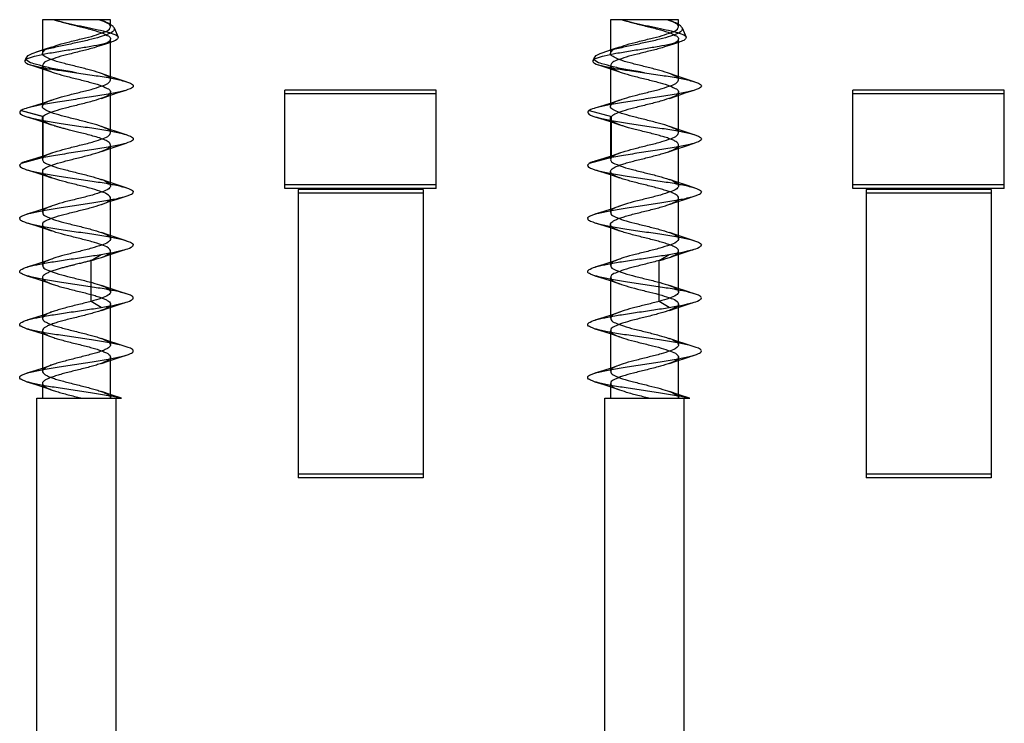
# Model space of a CAD drawing. Header units: millimetres. Extents: x 34 to 284, y 134 to 316.
# Tile 4 of 6: x 89 to 115, y 238 to 257. Entities that reach past the tile are written whole.
import ezdxf

# ---------------------------------------------------------------- set-up
doc = ezdxf.new("R2010")
doc.units = ezdxf.units.MM
doc.header["$LTSCALE"] = 29.133641
doc.layers.get('0').update_dxf_attribs({"linetype": 'CONTINUOUS'})

msp = doc.modelspace()

# ---------------------------------------------------------------- linework, layer by layer
at = {"color": 7}
for p, q in [((89.877, 256.862), (89.877, 255.973)), ((91.677, 256.862), (89.877, 256.862)), ((91.451, 256.835), (91.436, 256.84)), ((91.677, 256.673), (91.677, 256.862)), ((91.768, 256.649), (91.873, 256.404)), ((104.877, 256.862), (104.877, 255.973)), ((106.677, 256.862), (104.877, 256.862)), ((106.451, 256.835), (106.436, 256.84)), ((106.677, 256.673), (106.677, 256.862)), ((106.768, 256.649), (106.873, 256.404)), ((91.677, 255.273), (91.677, 256.352)), ((106.677, 255.273), (106.677, 256.352)), ((89.446, 255.858), (89.412, 255.777)), ((104.446, 255.858), (104.412, 255.777)), ((89.877, 255.652), (89.877, 254.574)), ((104.877, 255.652), (104.877, 254.574)), ((91.677, 253.874), (91.677, 254.953)), ((96.277, 252.404), (96.277, 255.004)), ((100.277, 255.004), (96.277, 255.004)), ((100.277, 254.904), (96.277, 254.904)), ((100.277, 252.404), (100.277, 255.004)), ((106.677, 253.874), (106.677, 254.953)), ((111.277, 252.404), (111.277, 255.004)), ((115.277, 255.004), (111.277, 255.004)), ((115.277, 254.904), (111.277, 254.904)), ((115.277, 252.404), (115.277, 255.004)), ((89.887, 254.306), (89.302, 254.467)), ((89.315, 254.462), (89.9, 254.302)), ((89.9, 253.223), (89.9, 254.302)), ((104.315, 254.462), (104.9, 254.302)), ((104.9, 253.223), (104.9, 254.302)), ((89.877, 254.251), (89.877, 253.173)), ((104.877, 254.252), (104.877, 253.173)), ((91.677, 252.473), (91.677, 253.552)), ((106.677, 252.473), (106.677, 253.552)), ((89.9, 253.223), (89.315, 253.062)), ((104.9, 253.223), (104.315, 253.062)), ((89.877, 252.852), (89.877, 251.773)), ((104.877, 252.852), (104.877, 251.773)), ((100.277, 252.504), (96.277, 252.504)), ((115.277, 252.504), (111.277, 252.504)), ((100.277, 252.404), (96.277, 252.404)), ((96.627, 252.38), (96.627, 244.762)), ((99.927, 252.38), (96.627, 252.38)), ((99.927, 252.28), (96.627, 252.28)), ((99.927, 252.38), (99.927, 244.762)), ((115.277, 252.404), (111.277, 252.404)), ((111.627, 252.38), (111.627, 244.762)), ((114.927, 252.38), (111.627, 252.38)), ((114.927, 252.28), (111.627, 252.28)), ((114.927, 252.38), (114.927, 244.762)), ((91.677, 251.073), (91.677, 252.152)), ((106.677, 251.073), (106.677, 252.152)), ((89.877, 251.451), (89.877, 250.373)), ((104.877, 251.451), (104.877, 250.373)), ((91.167, 250.502), (91.428, 250.662)), ((91.677, 249.673), (91.677, 250.751)), ((106.167, 250.502), (106.428, 250.662)), ((106.677, 249.673), (106.677, 250.751)), ((91.167, 249.423), (91.167, 250.502)), ((106.167, 249.423), (106.167, 250.502)), ((89.877, 250.053), (89.877, 248.975)), ((104.877, 250.053), (104.877, 248.975)), ((91.428, 249.262), (91.167, 249.423)), ((91.676, 248.275), (91.676, 249.353)), ((106.428, 249.262), (106.167, 249.423)), ((106.676, 248.275), (106.676, 249.353)), ((89.878, 248.654), (89.878, 247.575)), ((104.878, 248.654), (104.878, 247.575)), ((91.676, 246.876), (91.676, 247.954)), ((106.676, 246.876), (106.676, 247.954)), ((89.878, 247.254), (89.878, 246.862)), ((104.878, 247.254), (104.878, 246.862)), ((89.727, 222.562), (89.727, 246.862)), ((89.727, 246.862), (91.969, 246.862)), ((91.827, 222.562), (91.827, 246.862)), ((104.727, 222.562), (104.727, 246.862)), ((104.727, 246.862), (106.969, 246.862)), ((106.827, 222.562), (106.827, 246.862)), ((99.927, 244.862), (96.627, 244.862)), ((99.927, 244.762), (96.627, 244.762)), ((114.927, 244.862), (111.627, 244.862)), ((114.927, 244.762), (111.627, 244.762))]:
    msp.add_line(p, q, dxfattribs=at)
for points in [[(90.118, 256.14), (89.926, 256.073), (89.716, 256.004)], [(91.436, 256.185), (91.574, 256.234), (91.71, 256.28)], [(105.118, 256.14), (104.926, 256.073), (104.716, 256.004)], [(106.436, 256.185), (106.574, 256.234), (106.71, 256.28)], [(89.56, 255.671), (89.854, 255.576), (90.118, 255.485)], [(104.56, 255.671), (104.854, 255.576), (105.118, 255.485)], [(92.089, 255.225), (91.853, 255.299), (91.635, 255.37), (91.436, 255.44)], [(107.089, 255.225), (106.853, 255.299), (106.635, 255.37), (106.436, 255.44)], [(91.435, 254.784), (91.634, 254.854), (91.852, 254.926), (92.088, 255)], [(106.435, 254.784), (106.634, 254.854), (106.852, 254.926), (107.088, 255)], [(90.118, 254.74), (89.919, 254.67), (89.701, 254.599), (89.466, 254.525)], [(105.118, 254.74), (104.919, 254.67), (104.701, 254.599), (104.466, 254.525)], [(89.466, 254.299), (89.701, 254.226), (89.918, 254.155), (90.116, 254.085)], [(104.466, 254.3), (104.701, 254.226), (104.92, 254.154), (105.116, 254.085)], [(92.088, 253.825), (91.853, 253.899), (91.635, 253.97), (91.436, 254.04)], [(107.088, 253.825), (106.853, 253.899), (106.635, 253.97), (106.436, 254.04)], [(91.438, 253.385), (91.636, 253.455), (91.854, 253.526), (92.089, 253.6)], [(106.438, 253.385), (106.636, 253.455), (106.854, 253.526), (107.089, 253.6)], [(90.118, 253.34), (89.919, 253.27), (89.701, 253.199), (89.466, 253.125)], [(105.118, 253.34), (104.919, 253.27), (104.701, 253.199), (104.466, 253.125)], [(89.464, 252.9), (89.7, 252.826), (89.917, 252.755), (90.116, 252.685)], [(104.464, 252.9), (104.701, 252.826), (104.918, 252.755), (105.116, 252.685)], [(92.089, 252.425), (91.854, 252.498), (91.636, 252.57), (91.438, 252.639)], [(107.089, 252.425), (106.854, 252.498), (106.636, 252.57), (106.438, 252.639)], [(91.438, 251.985), (91.641, 252.056), (91.85, 252.125), (92.088, 252.199)], [(106.438, 251.986), (106.637, 252.055), (106.854, 252.126), (107.089, 252.2)], [(90.116, 251.939), (89.918, 251.87), (89.701, 251.799), (89.466, 251.725)], [(105.116, 251.939), (104.918, 251.87), (104.701, 251.799), (104.466, 251.725)], [(89.466, 251.499), (89.701, 251.426), (89.917, 251.355), (90.116, 251.286)], [(104.466, 251.499), (104.706, 251.424), (104.919, 251.355), (105.116, 251.286)], [(92.088, 251.025), (91.853, 251.099), (91.637, 251.17), (91.438, 251.239)], [(107.088, 251.025), (106.853, 251.099), (106.637, 251.17), (106.438, 251.239)], [(91.438, 250.585), (91.636, 250.655), (91.853, 250.726), (92.089, 250.8)], [(106.438, 250.585), (106.636, 250.655), (106.853, 250.726), (107.089, 250.8)], [(90.116, 250.539), (89.917, 250.47), (89.7, 250.398), (89.465, 250.325)], [(105.116, 250.539), (104.917, 250.47), (104.7, 250.398), (104.465, 250.325)], [(89.465, 250.099), (89.701, 250.026), (89.918, 249.955), (90.117, 249.885)], [(104.465, 250.099), (104.701, 250.026), (104.918, 249.955), (105.117, 249.885)], [(92.09, 249.625), (91.854, 249.698), (91.636, 249.77), (91.438, 249.839)], [(107.09, 249.625), (106.854, 249.698), (106.636, 249.77), (106.438, 249.839)], [(91.437, 249.185), (91.636, 249.255), (91.853, 249.326), (92.088, 249.399)], [(106.437, 249.185), (106.636, 249.255), (106.853, 249.326), (107.088, 249.399)], [(90.119, 249.141), (89.92, 249.071), (89.703, 248.999), (89.467, 248.926)], [(105.119, 249.141), (104.92, 249.071), (104.703, 248.999), (104.467, 248.926)], [(89.466, 248.699), (89.701, 248.626), (89.919, 248.555), (90.117, 248.485)], [(104.466, 248.699), (104.701, 248.626), (104.919, 248.555), (105.117, 248.485)], [(92.089, 248.225), (91.852, 248.299), (91.633, 248.371), (91.433, 248.441)], [(107.089, 248.225), (106.852, 248.299), (106.633, 248.371), (106.433, 248.441)], [(91.437, 247.785), (91.636, 247.855), (91.854, 247.926), (92.09, 248)], [(106.437, 247.785), (106.636, 247.855), (106.854, 247.926), (107.09, 248)], [(90.119, 247.74), (89.919, 247.67), (89.7, 247.598), (89.463, 247.525)], [(105.119, 247.74), (104.919, 247.67), (104.7, 247.598), (104.463, 247.525)], [(89.465, 247.3), (89.7, 247.226), (89.917, 247.155), (90.117, 247.085)], [(104.465, 247.3), (104.7, 247.226), (104.917, 247.155), (105.117, 247.085)], [(91.968, 246.862), (91.688, 246.953), (91.436, 247.04)], [(106.968, 246.862), (106.688, 246.953), (106.436, 247.04)]]:
    msp.add_lwpolyline(points, dxfattribs=at)
for points, knots in [([(91.769, 256.648), (91.78, 256.623), (91.745, 256.535), (91.597, 256.474), (91.381, 256.394), (91.09, 256.322), (90.754, 256.247), (90.399, 256.173), (90.063, 256.099), (89.772, 256.025), (89.575, 255.956), (89.463, 255.895), (89.446, 255.858)], [0, 0, 0, 0, 0.033305, 0.092002, 0.18673, 0.30965, 0.449318, 0.597616, 0.741822, 0.862271, 0.951208, 1, 1, 1, 1]), ([(89.9, 253.223), (89.936, 253.262), (90.062, 253.323), (90.286, 253.398), (90.577, 253.474), (90.899, 253.556), (91.211, 253.628), (91.456, 253.718), (91.628, 253.773), (91.699, 253.912), (91.544, 253.999), (91.366, 254.069), (91.089, 254.146), (90.779, 254.224), (90.468, 254.3), (90.187, 254.378), (90.009, 254.45), (89.855, 254.536), (89.924, 254.673), (90.091, 254.727), (90.32, 254.81), (90.614, 254.883), (90.927, 254.962), (91.226, 255.033), (91.46, 255.12), (91.628, 255.173), (91.7, 255.31), (91.548, 255.398), (91.371, 255.467), (91.099, 255.543), (90.792, 255.621), (90.482, 255.696), (90.198, 255.774), (90.016, 255.848), (89.856, 255.931), (89.92, 256.071), (90.086, 256.125), (90.315, 256.209), (90.613, 256.283), (90.929, 256.363), (91.232, 256.434), (91.462, 256.523), (91.637, 256.576), (91.696, 256.719), (91.535, 256.801), (91.44, 256.84), (91.371, 256.862)], [0, 0, 0, 0, 0.015482, 0.040012, 0.070157, 0.104055, 0.138295, 0.164319, 0.1818, 0.190416, 0.202394, 0.223868, 0.252155, 0.285074, 0.3188, 0.347255, 0.36875, 0.38065, 0.389157, 0.406156, 0.431249, 0.461659, 0.495252, 0.526777, 0.552147, 0.569302, 0.577849, 0.589744, 0.610815, 0.638817, 0.671159, 0.704792, 0.733706, 0.755735, 0.767987, 0.776441, 0.79328, 0.817968, 0.84916, 0.883498, 0.914289, 0.940584, 0.957363, 0.965853, 0.978553, 1, 1, 1, 1]), ([(90.184, 256.862), (90.277, 256.832), (90.483, 256.774), (90.798, 256.695), (91.108, 256.62), (91.38, 256.541), (91.553, 256.473), (91.702, 256.383), (91.623, 256.249), (91.458, 256.195), (91.223, 256.112), (90.922, 256.037), (90.604, 255.957), (90.304, 255.885), (90.081, 255.798), (89.912, 255.745), (89.861, 255.605), (90.017, 255.524), (90.198, 255.452), (90.477, 255.376), (90.787, 255.298), (91.097, 255.223), (91.374, 255.143), (91.55, 255.074), (91.704, 254.982), (91.619, 254.846), (91.452, 254.793), (91.206, 254.707), (90.898, 254.631), (90.574, 254.551), (90.282, 254.476), (90.061, 254.399), (89.936, 254.339), (89.9, 254.302)], [0, 0, 0, 0, 0.039198, 0.086046, 0.130733, 0.168608, 0.196777, 0.212583, 0.224418, 0.248184, 0.281916, 0.325165, 0.37243, 0.41438, 0.448491, 0.470586, 0.481724, 0.498665, 0.528192, 0.566823, 0.612145, 0.657589, 0.696136, 0.725062, 0.740922, 0.753329, 0.777406, 0.811873, 0.858019, 0.904938, 0.946145, 0.979153, 1, 1, 1, 1]), ([(90.184, 256.862), (90.261, 256.837), (90.442, 256.79), (90.729, 256.727), (91.039, 256.665), (91.331, 256.603), (91.584, 256.544), (91.757, 256.486), (91.859, 256.438), (91.873, 256.404)], [0, 0, 0, 0, 0.138996, 0.317563, 0.500283, 0.677266, 0.82907, 0.937515, 1, 1, 1, 1]), ([(91.769, 256.648), (91.756, 256.677), (91.687, 256.735), (91.551, 256.799), (91.436, 256.841), (91.372, 256.862)], [0, 0, 0, 0, 0.207965, 0.552588, 1, 1, 1, 1]), ([(106.769, 256.648), (106.78, 256.623), (106.745, 256.535), (106.597, 256.474), (106.381, 256.394), (106.09, 256.322), (105.754, 256.247), (105.399, 256.173), (105.063, 256.099), (104.772, 256.025), (104.575, 255.956), (104.463, 255.895), (104.446, 255.858)], [0, 0, 0, 0, 0.033305, 0.092002, 0.18673, 0.30965, 0.449318, 0.597616, 0.741822, 0.862271, 0.951208, 1, 1, 1, 1]), ([(104.9, 253.223), (104.936, 253.262), (105.062, 253.323), (105.286, 253.398), (105.577, 253.474), (105.899, 253.556), (106.211, 253.628), (106.456, 253.718), (106.628, 253.773), (106.699, 253.912), (106.544, 253.999), (106.366, 254.069), (106.089, 254.146), (105.779, 254.224), (105.468, 254.3), (105.187, 254.378), (105.009, 254.45), (104.855, 254.536), (104.924, 254.673), (105.091, 254.727), (105.32, 254.81), (105.614, 254.883), (105.927, 254.962), (106.226, 255.033), (106.46, 255.12), (106.628, 255.173), (106.7, 255.31), (106.548, 255.398), (106.371, 255.467), (106.099, 255.543), (105.792, 255.621), (105.482, 255.696), (105.198, 255.774), (105.016, 255.848), (104.856, 255.931), (104.92, 256.071), (105.086, 256.125), (105.315, 256.209), (105.613, 256.283), (105.929, 256.363), (106.232, 256.434), (106.462, 256.523), (106.637, 256.576), (106.696, 256.719), (106.535, 256.801), (106.44, 256.84), (106.371, 256.862)], [0, 0, 0, 0, 0.015482, 0.040012, 0.070157, 0.104055, 0.138295, 0.164319, 0.1818, 0.190416, 0.202394, 0.223868, 0.252155, 0.285074, 0.3188, 0.347255, 0.36875, 0.38065, 0.389157, 0.406156, 0.431249, 0.461659, 0.495252, 0.526777, 0.552147, 0.569302, 0.577849, 0.589744, 0.610815, 0.638817, 0.671159, 0.704792, 0.733706, 0.755735, 0.767987, 0.776441, 0.79328, 0.817968, 0.84916, 0.883498, 0.914289, 0.940584, 0.957363, 0.965853, 0.978553, 1, 1, 1, 1]), ([(105.184, 256.862), (105.277, 256.832), (105.483, 256.774), (105.798, 256.695), (106.108, 256.62), (106.38, 256.541), (106.553, 256.473), (106.702, 256.383), (106.623, 256.249), (106.458, 256.195), (106.223, 256.112), (105.922, 256.037), (105.604, 255.957), (105.304, 255.885), (105.081, 255.798), (104.912, 255.745), (104.861, 255.605), (105.017, 255.524), (105.198, 255.452), (105.477, 255.376), (105.787, 255.298), (106.097, 255.223), (106.374, 255.143), (106.55, 255.074), (106.704, 254.982), (106.619, 254.846), (106.452, 254.793), (106.206, 254.707), (105.898, 254.631), (105.574, 254.551), (105.282, 254.476), (105.061, 254.399), (104.936, 254.339), (104.9, 254.302)], [0, 0, 0, 0, 0.039198, 0.086046, 0.130733, 0.168608, 0.196777, 0.212583, 0.224418, 0.248184, 0.281916, 0.325165, 0.37243, 0.41438, 0.448491, 0.470586, 0.481724, 0.498665, 0.528192, 0.566823, 0.612145, 0.657589, 0.696136, 0.725062, 0.740922, 0.753329, 0.777406, 0.811873, 0.858019, 0.904938, 0.946145, 0.979153, 1, 1, 1, 1]), ([(105.184, 256.862), (105.261, 256.837), (105.442, 256.79), (105.729, 256.727), (106.039, 256.665), (106.331, 256.603), (106.584, 256.544), (106.757, 256.486), (106.859, 256.438), (106.873, 256.404)], [0, 0, 0, 0, 0.138996, 0.317563, 0.500283, 0.677266, 0.82907, 0.937515, 1, 1, 1, 1]), ([(106.769, 256.648), (106.756, 256.677), (106.687, 256.735), (106.551, 256.799), (106.436, 256.841), (106.372, 256.862)], [0, 0, 0, 0, 0.207965, 0.552588, 1, 1, 1, 1]), ([(91.873, 256.404), (91.882, 256.383), (91.823, 256.307), (91.678, 256.273), (91.447, 256.206), (91.143, 256.152), (90.787, 256.091), (90.407, 256.031), (90.047, 255.971), (89.739, 255.912), (89.543, 255.855), (89.426, 255.81), (89.412, 255.777)], [0, 0, 0, 0, 0.027065, 0.085938, 0.180293, 0.302961, 0.44501, 0.600442, 0.749682, 0.871934, 0.958053, 1, 1, 1, 1]), ([(106.873, 256.404), (106.882, 256.383), (106.823, 256.307), (106.678, 256.273), (106.447, 256.206), (106.143, 256.152), (105.787, 256.091), (105.407, 256.031), (105.047, 255.971), (104.739, 255.912), (104.543, 255.855), (104.426, 255.81), (104.412, 255.777)], [0, 0, 0, 0, 0.027065, 0.085938, 0.180293, 0.302961, 0.44501, 0.600442, 0.749682, 0.871934, 0.958053, 1, 1, 1, 1]), ([(90.777, 255.462), (90.628, 255.488), (90.35, 255.536), (89.973, 255.605), (89.688, 255.69), (89.503, 255.735), (89.435, 255.832), (89.446, 255.858)], [0, 0, 0, 0, 0.318124, 0.592598, 0.806651, 0.939991, 1, 1, 1, 1]), ([(105.777, 255.462), (105.628, 255.488), (105.35, 255.536), (104.973, 255.605), (104.688, 255.69), (104.503, 255.735), (104.435, 255.832), (104.446, 255.858)], [0, 0, 0, 0, 0.318124, 0.592598, 0.806651, 0.939991, 1, 1, 1, 1]), ([(89.412, 255.777), (89.401, 255.753), (89.498, 255.672), (89.669, 255.646), (89.968, 255.575), (90.345, 255.522), (90.626, 255.483), (90.777, 255.462)], [0, 0, 0, 0, 0.054997, 0.191025, 0.405215, 0.67884, 1, 1, 1, 1]), ([(104.412, 255.777), (104.401, 255.753), (104.498, 255.672), (104.669, 255.646), (104.968, 255.575), (105.345, 255.522), (105.626, 255.483), (105.777, 255.462)], [0, 0, 0, 0, 0.054997, 0.191025, 0.405215, 0.67884, 1, 1, 1, 1]), ([(90.777, 255.463), (90.934, 255.439), (91.23, 255.395), (91.633, 255.331), (91.963, 255.261), (92.157, 255.21), (92.277, 255.146), (92.277, 255.112)], [0, 0, 0, 0, 0.304941, 0.575053, 0.792511, 0.935895, 1, 1, 1, 1]), ([(105.777, 255.463), (105.934, 255.439), (106.23, 255.395), (106.633, 255.331), (106.963, 255.261), (107.157, 255.21), (107.277, 255.146), (107.277, 255.112)], [0, 0, 0, 0, 0.304941, 0.575053, 0.792511, 0.935895, 1, 1, 1, 1]), ([(92.277, 255.112), (92.277, 255.076), (92.143, 255.011), (91.939, 254.957), (91.584, 254.886), (91.162, 254.82), (90.695, 254.75), (90.238, 254.682), (89.836, 254.615), (89.534, 254.548), (89.368, 254.498), (89.315, 254.462)], [0, 0, 0, 0, 0.035383, 0.11409, 0.231444, 0.378596, 0.538155, 0.694132, 0.832708, 0.937469, 1, 1, 1, 1]), ([(107.277, 255.112), (107.277, 255.076), (107.143, 255.011), (106.939, 254.957), (106.584, 254.886), (106.162, 254.82), (105.695, 254.75), (105.238, 254.682), (104.836, 254.615), (104.534, 254.548), (104.368, 254.498), (104.315, 254.462)], [0, 0, 0, 0, 0.035383, 0.11409, 0.231444, 0.378596, 0.538155, 0.694132, 0.832708, 0.937469, 1, 1, 1, 1]), ([(89.315, 254.463), (89.314, 254.465), (89.309, 254.457), (89.305, 254.456), (89.302, 254.453), (89.298, 254.45), (89.295, 254.447), (89.292, 254.444), (89.289, 254.44), (89.286, 254.436), (89.283, 254.432), (89.281, 254.428), (89.279, 254.423), (89.277, 254.418), (89.277, 254.414), (89.277, 254.412)], [0, 0, 0, 0, 0.123964, 0.180899, 0.251077, 0.32167, 0.389504, 0.459065, 0.530838, 0.603996, 0.678479, 0.754506, 0.832627, 0.913887, 1, 1, 1, 1]), ([(89.277, 254.412), (89.277, 254.378), (89.401, 254.314), (89.597, 254.262), (89.931, 254.193), (90.332, 254.129), (90.778, 254.062), (91.225, 253.996), (91.625, 253.931), (91.958, 253.863), (92.153, 253.811), (92.277, 253.747), (92.277, 253.712)], [0, 0, 0, 0, 0.032961, 0.106058, 0.21604, 0.351271, 0.500289, 0.649734, 0.785527, 0.89428, 0.96696, 1, 1, 1, 1]), ([(91.167, 250.502), (91.258, 250.526), (91.413, 250.576), (91.584, 250.635), (91.707, 250.746), (91.594, 250.866), (91.422, 250.923), (91.165, 251.007), (90.859, 251.081), (90.544, 251.16), (90.253, 251.234), (90.049, 251.314), (89.882, 251.377), (89.881, 251.524), (90.045, 251.588), (90.245, 251.667), (90.531, 251.74), (90.843, 251.818), (91.148, 251.893), (91.41, 251.975), (91.581, 252.034), (91.707, 252.144), (91.599, 252.263), (91.432, 252.319), (91.182, 252.402), (90.882, 252.475), (90.568, 252.554), (90.276, 252.627), (90.063, 252.709), (89.896, 252.767), (89.87, 252.913), (90.032, 252.984), (90.225, 253.06), (90.511, 253.135), (90.823, 253.213), (91.13, 253.289), (91.397, 253.368), (91.57, 253.433), (91.7, 253.527), (91.636, 253.637), (91.522, 253.684), (91.377, 253.742), (91.212, 253.79), (91.045, 253.835), (90.884, 253.875), (90.736, 253.912), (90.601, 253.945), (90.483, 253.976), (90.379, 254.003), (90.289, 254.029), (90.212, 254.052), (90.147, 254.074), (90.093, 254.094), (90.048, 254.112), (90.011, 254.128), (89.981, 254.143), (89.956, 254.157), (89.937, 254.17), (89.921, 254.181), (89.909, 254.192), (89.899, 254.201), (89.892, 254.21), (89.887, 254.218), (89.883, 254.226), (89.88, 254.233), (89.878, 254.239), (89.878, 254.245), (89.877, 254.25), (89.877, 254.255), (89.878, 254.259), (89.879, 254.263), (89.879, 254.267), (89.881, 254.271), (89.883, 254.277), (89.886, 254.283), (89.89, 254.288), (89.892, 254.292), (89.895, 254.296), (89.898, 254.304), (89.9, 254.302)], [0, 0, 0, 0, 0.026771, 0.045288, 0.055232, 0.064808, 0.083226, 0.109601, 0.140903, 0.17348, 0.202782, 0.225329, 0.239232, 0.247064, 0.260688, 0.282937, 0.311654, 0.343742, 0.375172, 0.401832, 0.420503, 0.430561, 0.439936, 0.457624, 0.483266, 0.514063, 0.546257, 0.575836, 0.59913, 0.613778, 0.621692, 0.634628, 0.656313, 0.684995, 0.717297, 0.748777, 0.775777, 0.79506, 0.805407, 0.813122, 0.825195, 0.840732, 0.857604, 0.874338, 0.890216, 0.904897, 0.918082, 0.929713, 0.939868, 0.948755, 0.956421, 0.962947, 0.968393, 0.97294, 0.976752, 0.979933, 0.982573, 0.984764, 0.986584, 0.988099, 0.989368, 0.990439, 0.991356, 0.992147, 0.992839, 0.99345, 0.993996, 0.99449, 0.994942, 0.995359, 0.995747, 0.996113, 0.996461, 0.997126, 0.997781, 0.998451, 0.998815, 0.999163, 1, 1, 1, 1]), ([(104.315, 254.462), (104.313, 254.462), (104.31, 254.46), (104.305, 254.458), (104.302, 254.454), (104.299, 254.45), (104.295, 254.446), (104.292, 254.443), (104.288, 254.44), (104.285, 254.436), (104.282, 254.432), (104.28, 254.428), (104.278, 254.423), (104.278, 254.418), (104.277, 254.414), (104.277, 254.413)], [0, 0, 0, 0, 0.091559, 0.151157, 0.23131, 0.32272, 0.387575, 0.463298, 0.541518, 0.61728, 0.691141, 0.764433, 0.839002, 0.917221, 1, 1, 1, 1]), ([(104.277, 254.413), (104.278, 254.378), (104.402, 254.313), (104.6, 254.261), (104.935, 254.192), (105.336, 254.128), (105.781, 254.062), (106.227, 253.995), (106.627, 253.931), (106.959, 253.863), (107.153, 253.811), (107.277, 253.747), (107.277, 253.712)], [0, 0, 0, 0, 0.033242, 0.106806, 0.217178, 0.352532, 0.50141, 0.650523, 0.785939, 0.894409, 0.966969, 1, 1, 1, 1]), ([(106.167, 250.502), (106.215, 250.515), (106.304, 250.54), (106.427, 250.58), (106.529, 250.62), (106.606, 250.66), (106.658, 250.699), (106.683, 250.749), (106.663, 250.799), (106.614, 250.838), (106.54, 250.878), (106.441, 250.918), (106.319, 250.959), (106.178, 250.999), (106.025, 251.04), (105.863, 251.08), (105.699, 251.121), (105.536, 251.162), (105.382, 251.202), (105.24, 251.243), (105.118, 251.283), (105.018, 251.323), (104.943, 251.364), (104.892, 251.403), (104.87, 251.453), (104.894, 251.502), (104.945, 251.542), (105.022, 251.582), (105.123, 251.621), (105.246, 251.662), (105.387, 251.702), (105.543, 251.743), (105.706, 251.784), (105.871, 251.825), (106.033, 251.865), (106.186, 251.906), (106.325, 251.947), (106.446, 251.987), (106.545, 252.027), (106.617, 252.067), (106.665, 252.107), (106.683, 252.158), (106.656, 252.206), (106.602, 252.245), (106.523, 252.286), (106.419, 252.326), (106.294, 252.366), (106.152, 252.406), (105.996, 252.447), (105.833, 252.488), (105.667, 252.529), (105.505, 252.57), (105.354, 252.61), (105.217, 252.65), (105.099, 252.691), (105.002, 252.731), (104.932, 252.771), (104.885, 252.811), (104.871, 252.862), (104.901, 252.909), (104.956, 252.948), (105.037, 252.989), (105.143, 253.029), (105.27, 253.069), (105.414, 253.11), (105.569, 253.15), (105.732, 253.19), (105.897, 253.231), (106.058, 253.272), (106.21, 253.313), (106.346, 253.353), (106.463, 253.393), (106.557, 253.433), (106.625, 253.473), (106.671, 253.514), (106.681, 253.566), (106.65, 253.612), (106.593, 253.651), (106.511, 253.691), (106.405, 253.731), (106.278, 253.771), (106.134, 253.811), (105.978, 253.852), (105.815, 253.892), (105.651, 253.933), (105.498, 253.971), (105.365, 254.007), (105.255, 254.039), (105.168, 254.067), (105.098, 254.092), (105.043, 254.114), (104.999, 254.134), (104.966, 254.152), (104.94, 254.168), (104.92, 254.182), (104.905, 254.195), (104.894, 254.207), (104.887, 254.218), (104.882, 254.228), (104.879, 254.238), (104.877, 254.246), (104.877, 254.254), (104.878, 254.26), (104.879, 254.267), (104.881, 254.272), (104.883, 254.278), (104.886, 254.283), (104.888, 254.288), (104.891, 254.291), (104.894, 254.294), (104.898, 254.297), (104.9, 254.3), (104.9, 254.301)], [0, 0, 0, 0, 0.014109, 0.02649, 0.036861, 0.045095, 0.051142, 0.055428, 0.059568, 0.065274, 0.07319, 0.08337, 0.095689, 0.109775, 0.125056, 0.141029, 0.157251, 0.173279, 0.18866, 0.202782, 0.21517, 0.225446, 0.23346, 0.239286, 0.243489, 0.24773, 0.253658, 0.26179, 0.272164, 0.284535, 0.298721, 0.314149, 0.330335, 0.346624, 0.362596, 0.377747, 0.391711, 0.403939, 0.414131, 0.421946, 0.427549, 0.431622, 0.435963, 0.4421, 0.45055, 0.461197, 0.473783, 0.487919, 0.503366, 0.519546, 0.536019, 0.551991, 0.567039, 0.580679, 0.592654, 0.602602, 0.610327, 0.615758, 0.619764, 0.624145, 0.630406, 0.638941, 0.649831, 0.662627, 0.67694, 0.69228, 0.708368, 0.724668, 0.740745, 0.755795, 0.76943, 0.781183, 0.790919, 0.798443, 0.803816, 0.807796, 0.812285, 0.818663, 0.827311, 0.838159, 0.850944, 0.865314, 0.880794, 0.896878, 0.913244, 0.928774, 0.941891, 0.952542, 0.961167, 0.968111, 0.973668, 0.978108, 0.981659, 0.984506, 0.986793, 0.988641, 0.99015, 0.991398, 0.992451, 0.993357, 0.994149, 0.994855, 0.995494, 0.996084, 0.996652, 0.997216, 0.997783, 0.998309, 0.998732, 0.99909, 0.999452, 1, 1, 1, 1]), ([(92.277, 253.712), (92.277, 253.677), (92.144, 253.611), (91.938, 253.557), (91.585, 253.486), (91.163, 253.42), (90.697, 253.351), (90.242, 253.282), (89.84, 253.216), (89.537, 253.148), (89.369, 253.098), (89.315, 253.062)], [0, 0, 0, 0, 0.035131, 0.113792, 0.232162, 0.377915, 0.537242, 0.693361, 0.830889, 0.936268, 1, 1, 1, 1]), ([(107.277, 253.712), (107.277, 253.677), (107.144, 253.611), (106.938, 253.557), (106.585, 253.486), (106.163, 253.42), (105.697, 253.351), (105.242, 253.282), (104.84, 253.216), (104.537, 253.148), (104.369, 253.098), (104.315, 253.062)], [0, 0, 0, 0, 0.035131, 0.113792, 0.232162, 0.377915, 0.537242, 0.693361, 0.830889, 0.936268, 1, 1, 1, 1]), ([(89.277, 253.012), (89.277, 253.018), (89.281, 253.031), (89.295, 253.048), (89.307, 253.057), (89.315, 253.062)], [0, 0, 0, 0, 0.266002, 0.588434, 1, 1, 1, 1]), ([(89.277, 253.012), (89.277, 252.979), (89.399, 252.914), (89.595, 252.862), (89.931, 252.793), (90.334, 252.729), (90.784, 252.661), (91.233, 252.594), (91.634, 252.53), (91.965, 252.461), (92.158, 252.41), (92.277, 252.345), (92.277, 252.312)], [0, 0, 0, 0, 0.032381, 0.105055, 0.215391, 0.351998, 0.502302, 0.652272, 0.788187, 0.897007, 0.968143, 1, 1, 1, 1]), ([(89.9, 253.223), (89.881, 253.202), (89.871, 253.11), (90.031, 253.042), (90.225, 252.964), (90.509, 252.89), (90.823, 252.811), (91.133, 252.736), (91.401, 252.654), (91.576, 252.592), (91.705, 252.486), (91.605, 252.362), (91.434, 252.307), (91.181, 252.222), (90.875, 252.148), (90.559, 252.069), (90.267, 251.995), (90.058, 251.913), (89.89, 251.854), (89.875, 251.706), (90.042, 251.638), (90.241, 251.559), (90.531, 251.484), (90.845, 251.406), (91.15, 251.331), (91.411, 251.249), (91.583, 251.19), (91.708, 251.078), (91.593, 250.958), (91.421, 250.902), (91.163, 250.818), (90.857, 250.743), (90.542, 250.664), (90.249, 250.59), (90.046, 250.51), (89.879, 250.445), (89.885, 250.296), (90.053, 250.235), (90.258, 250.154), (90.551, 250.08), (90.867, 250), (91.174, 249.926), (91.428, 249.842), (91.598, 249.786), (91.707, 249.667), (91.583, 249.556), (91.412, 249.497), (91.257, 249.448), (91.167, 249.423)], [0, 0, 0, 0, 0.007981, 0.02091, 0.042773, 0.071147, 0.103637, 0.135526, 0.162918, 0.182142, 0.19232, 0.201411, 0.219173, 0.245502, 0.276882, 0.309372, 0.338864, 0.361931, 0.376293, 0.384238, 0.397729, 0.420139, 0.449355, 0.481699, 0.513106, 0.53968, 0.558397, 0.568451, 0.578098, 0.596455, 0.623001, 0.654382, 0.686866, 0.716437, 0.739122, 0.752805, 0.760704, 0.774803, 0.79757, 0.827026, 0.859829, 0.891247, 0.917395, 0.935355, 0.944704, 0.954771, 0.973364, 1, 1, 1, 1]), ([(104.277, 253.012), (104.277, 253.018), (104.281, 253.031), (104.295, 253.048), (104.307, 253.057), (104.315, 253.062)], [0, 0, 0, 0, 0.266002, 0.588434, 1, 1, 1, 1]), ([(104.277, 253.012), (104.277, 252.979), (104.399, 252.914), (104.595, 252.862), (104.931, 252.793), (105.334, 252.729), (105.784, 252.661), (106.233, 252.594), (106.634, 252.53), (106.965, 252.461), (107.158, 252.41), (107.277, 252.345), (107.277, 252.312)], [0, 0, 0, 0, 0.032381, 0.105055, 0.215391, 0.351998, 0.502302, 0.652272, 0.788187, 0.897007, 0.968143, 1, 1, 1, 1]), ([(104.9, 253.223), (104.881, 253.202), (104.871, 253.11), (105.031, 253.042), (105.225, 252.964), (105.509, 252.89), (105.823, 252.811), (106.133, 252.736), (106.401, 252.654), (106.576, 252.592), (106.705, 252.486), (106.605, 252.362), (106.434, 252.307), (106.181, 252.222), (105.875, 252.148), (105.559, 252.069), (105.267, 251.995), (105.058, 251.913), (104.89, 251.854), (104.875, 251.706), (105.042, 251.638), (105.241, 251.559), (105.531, 251.484), (105.845, 251.406), (106.15, 251.331), (106.411, 251.249), (106.583, 251.19), (106.708, 251.078), (106.593, 250.958), (106.421, 250.902), (106.163, 250.818), (105.857, 250.743), (105.542, 250.664), (105.249, 250.59), (105.046, 250.51), (104.879, 250.445), (104.885, 250.296), (105.053, 250.235), (105.258, 250.154), (105.551, 250.08), (105.867, 250), (106.174, 249.926), (106.428, 249.842), (106.598, 249.786), (106.707, 249.667), (106.583, 249.556), (106.412, 249.497), (106.257, 249.448), (106.167, 249.423)], [0, 0, 0, 0, 0.007981, 0.02091, 0.042773, 0.071147, 0.103637, 0.135526, 0.162918, 0.182142, 0.19232, 0.201411, 0.219173, 0.245502, 0.276882, 0.309372, 0.338864, 0.361931, 0.376293, 0.384238, 0.397729, 0.420139, 0.449355, 0.481699, 0.513106, 0.53968, 0.558397, 0.568451, 0.578098, 0.596455, 0.623001, 0.654382, 0.686866, 0.716437, 0.739122, 0.752805, 0.760704, 0.774803, 0.79757, 0.827026, 0.859829, 0.891247, 0.917395, 0.935355, 0.944704, 0.954771, 0.973364, 1, 1, 1, 1]), ([(89.277, 251.612), (89.277, 251.646), (89.401, 251.711), (89.596, 251.763), (89.93, 251.832), (90.331, 251.896), (90.777, 251.962), (91.223, 252.029), (91.623, 252.093), (91.956, 252.162), (92.152, 252.214), (92.277, 252.278), (92.277, 252.312)], [0, 0, 0, 0, 0.032907, 0.105677, 0.215176, 0.350884, 0.500289, 0.649114, 0.784373, 0.893658, 0.966808, 1, 1, 1, 1]), ([(104.277, 251.612), (104.277, 251.646), (104.401, 251.711), (104.596, 251.763), (104.93, 251.832), (105.331, 251.896), (105.777, 251.962), (106.223, 252.029), (106.623, 252.093), (106.956, 252.162), (107.152, 252.214), (107.277, 252.278), (107.277, 252.312)], [0, 0, 0, 0, 0.032907, 0.105677, 0.215176, 0.350884, 0.500289, 0.649114, 0.784373, 0.893658, 0.966808, 1, 1, 1, 1]), ([(89.277, 251.612), (89.277, 251.578), (89.4, 251.515), (89.592, 251.463), (89.924, 251.394), (90.324, 251.33), (90.773, 251.263), (91.224, 251.196), (91.626, 251.131), (91.96, 251.063), (92.153, 251.01), (92.277, 250.947), (92.277, 250.912)], [0, 0, 0, 0, 0.032776, 0.104572, 0.212649, 0.34847, 0.498558, 0.649589, 0.786043, 0.89485, 0.967075, 1, 1, 1, 1]), ([(104.277, 251.612), (104.277, 251.578), (104.4, 251.515), (104.592, 251.463), (104.924, 251.394), (105.324, 251.33), (105.773, 251.263), (106.224, 251.196), (106.626, 251.131), (106.96, 251.063), (107.153, 251.01), (107.277, 250.947), (107.277, 250.912)], [0, 0, 0, 0, 0.032776, 0.104572, 0.212649, 0.34847, 0.498558, 0.649589, 0.786043, 0.89485, 0.967075, 1, 1, 1, 1]), ([(91.428, 250.662), (91.544, 250.682), (91.75, 250.716), (92.022, 250.779), (92.183, 250.825), (92.277, 250.884), (92.277, 250.912)], [0, 0, 0, 0, 0.393408, 0.703162, 0.905266, 1, 1, 1, 1]), ([(106.428, 250.662), (106.544, 250.682), (106.75, 250.716), (107.022, 250.779), (107.183, 250.825), (107.277, 250.884), (107.277, 250.912)], [0, 0, 0, 0, 0.393408, 0.703162, 0.905266, 1, 1, 1, 1]), ([(89.277, 250.212), (89.277, 250.242), (89.377, 250.302), (89.546, 250.35), (89.832, 250.414), (90.185, 250.473), (90.591, 250.535), (91.01, 250.597), (91.291, 250.64), (91.428, 250.662)], [0, 0, 0, 0, 0.040182, 0.126647, 0.258735, 0.42557, 0.615775, 0.812478, 1, 1, 1, 1]), ([(104.277, 250.212), (104.277, 250.242), (104.377, 250.302), (104.546, 250.35), (104.832, 250.414), (105.185, 250.473), (105.591, 250.535), (106.01, 250.597), (106.291, 250.64), (106.428, 250.662)], [0, 0, 0, 0, 0.040182, 0.126647, 0.258735, 0.42557, 0.615775, 0.812478, 1, 1, 1, 1]), ([(91.167, 250.502), (91.156, 250.499), (91.134, 250.492), (91.098, 250.483), (91.058, 250.472), (91.013, 250.46), (90.963, 250.447), (90.908, 250.433), (90.846, 250.418), (90.778, 250.401), (90.702, 250.382), (90.618, 250.362), (90.525, 250.338), (90.425, 250.312), (90.319, 250.283), (90.209, 250.249), (90.101, 250.212), (90.007, 250.172), (89.935, 250.132), (89.886, 250.094), (89.872, 250.043), (89.901, 249.996), (89.956, 249.956), (90.036, 249.915), (90.138, 249.876), (90.259, 249.837), (90.398, 249.798), (90.553, 249.757), (90.718, 249.715), (90.885, 249.674), (91.045, 249.635), (91.194, 249.595), (91.329, 249.554), (91.448, 249.514), (91.547, 249.473), (91.619, 249.433), (91.668, 249.394), (91.682, 249.342), (91.651, 249.295), (91.596, 249.255), (91.515, 249.214), (91.411, 249.175), (91.286, 249.135), (91.142, 249.094), (90.984, 249.052), (90.819, 249.011), (90.653, 248.97), (90.494, 248.931), (90.346, 248.891), (90.21, 248.85), (90.093, 248.808), (89.997, 248.768), (89.929, 248.729), (89.883, 248.689), (89.873, 248.638), (89.906, 248.592), (89.964, 248.551), (90.046, 248.511), (90.151, 248.472), (90.275, 248.433), (90.417, 248.392), (90.574, 248.351), (90.74, 248.31), (90.907, 248.269), (91.066, 248.229), (91.215, 248.189), (91.349, 248.148), (91.465, 248.107), (91.56, 248.066), (91.628, 248.027), (91.673, 247.986), (91.679, 247.933), (91.643, 247.888), (91.585, 247.848), (91.5, 247.808), (91.393, 247.769), (91.265, 247.729), (91.119, 247.688), (90.959, 247.646), (90.793, 247.605), (90.629, 247.565), (90.472, 247.525), (90.326, 247.485), (90.193, 247.444), (90.078, 247.403), (89.985, 247.362), (89.921, 247.324), (89.879, 247.283), (89.876, 247.231), (89.913, 247.187), (89.972, 247.146), (90.058, 247.106), (90.167, 247.067), (90.296, 247.026), (90.442, 246.986), (90.601, 246.945), (90.767, 246.903), (90.879, 246.876), (90.934, 246.862)], [0, 0, 0, 0, 0.003201, 0.006756, 0.010712, 0.015114, 0.020013, 0.025464, 0.031529, 0.03827, 0.045748, 0.054024, 0.063138, 0.073086, 0.083743, 0.094909, 0.106141, 0.116364, 0.124324, 0.12978, 0.133701, 0.138115, 0.144546, 0.153253, 0.163773, 0.175945, 0.189803, 0.205236, 0.221955, 0.238723, 0.254623, 0.269396, 0.282995, 0.295144, 0.305501, 0.31347, 0.318997, 0.322997, 0.327526, 0.333943, 0.342623, 0.35337, 0.365994, 0.380368, 0.396279, 0.412879, 0.429399, 0.445222, 0.459991, 0.473595, 0.485811, 0.495827, 0.50336, 0.508588, 0.512514, 0.517139, 0.523833, 0.532705, 0.543422, 0.555885, 0.570107, 0.585798, 0.602569, 0.619236, 0.635083, 0.649826, 0.66339, 0.675351, 0.685339, 0.692866, 0.698053, 0.70201, 0.706832, 0.713597, 0.722547, 0.733506, 0.74639, 0.761053, 0.777229, 0.793886, 0.810212, 0.825736, 0.8403, 0.853762, 0.865769, 0.87542, 0.882547, 0.88747, 0.891368, 0.896171, 0.903088, 0.912217, 0.923299, 0.936263, 0.950984, 0.966921, 0.98347, 1, 1, 1, 1]), ([(106.167, 250.502), (106.061, 250.472), (105.843, 250.417), (105.53, 250.34), (105.24, 250.265), (105.046, 250.185), (104.864, 250.115), (104.906, 249.959), (105.081, 249.903), (105.303, 249.819), (105.599, 249.745), (105.912, 249.667), (106.214, 249.595), (106.451, 249.506), (106.625, 249.456), (106.701, 249.315), (106.548, 249.227), (106.373, 249.159), (106.102, 249.082), (105.796, 249.005), (105.488, 248.93), (105.208, 248.853), (105.025, 248.779), (104.86, 248.703), (104.912, 248.559), (105.078, 248.503), (105.3, 248.42), (105.593, 248.347), (105.905, 248.269), (106.202, 248.198), (106.441, 248.111), (106.612, 248.061), (106.704, 247.927), (106.559, 247.829), (106.385, 247.764), (106.114, 247.684), (105.807, 247.608), (105.495, 247.532), (105.211, 247.454), (105.026, 247.38), (104.859, 247.302), (104.916, 247.155), (105.085, 247.1), (105.313, 247.016), (105.611, 246.942), (105.824, 246.89), (105.934, 246.862)], [0, 0, 0, 0, 0.031768, 0.064764, 0.093437, 0.116067, 0.130401, 0.138716, 0.154964, 0.179144, 0.209099, 0.242074, 0.272721, 0.298169, 0.315328, 0.323907, 0.336117, 0.355799, 0.382861, 0.415108, 0.447221, 0.475051, 0.49655, 0.509121, 0.517395, 0.53317, 0.557054, 0.586929, 0.619626, 0.649985, 0.674871, 0.692813, 0.701735, 0.71313, 0.732871, 0.76006, 0.792552, 0.824602, 0.853155, 0.875042, 0.887388, 0.896161, 0.912162, 0.936503, 0.967218, 1, 1, 1, 1]), ([(92.277, 249.512), (92.277, 249.546), (92.157, 249.61), (91.964, 249.661), (91.634, 249.73), (91.235, 249.794), (90.789, 249.861), (90.34, 249.928), (89.935, 249.992), (89.598, 250.061), (89.402, 250.114), (89.277, 250.178), (89.277, 250.212)], [0, 0, 0, 0, 0.032271, 0.103485, 0.211923, 0.346841, 0.495823, 0.646063, 0.783158, 0.893827, 0.967061, 1, 1, 1, 1]), ([(107.277, 249.512), (107.277, 249.546), (107.157, 249.61), (106.964, 249.661), (106.634, 249.73), (106.235, 249.794), (105.789, 249.861), (105.34, 249.928), (104.935, 249.992), (104.598, 250.061), (104.402, 250.114), (104.277, 250.178), (104.277, 250.212)], [0, 0, 0, 0, 0.032271, 0.103485, 0.211923, 0.346841, 0.495823, 0.646063, 0.783158, 0.893827, 0.967061, 1, 1, 1, 1]), ([(91.167, 249.423), (91.115, 249.409), (91.006, 249.381), (90.842, 249.34), (90.676, 249.299), (90.514, 249.257), (90.363, 249.217), (90.225, 249.177), (90.105, 249.137), (90.006, 249.096), (89.934, 249.054), (89.886, 249.015), (89.871, 248.964), (89.903, 248.918), (89.958, 248.878), (90.04, 248.837), (90.144, 248.796), (90.268, 248.756), (90.412, 248.716), (90.57, 248.676), (90.736, 248.634), (90.902, 248.593), (91.06, 248.552), (91.207, 248.513), (91.341, 248.474), (91.458, 248.433), (91.554, 248.392), (91.624, 248.352), (91.671, 248.311), (91.681, 248.259), (91.647, 248.214), (91.589, 248.175), (91.506, 248.133), (91.4, 248.092), (91.273, 248.052), (91.128, 248.013), (90.97, 247.972), (90.804, 247.93), (90.638, 247.889), (90.478, 247.848), (90.33, 247.808), (90.196, 247.768), (90.08, 247.727), (89.987, 247.686), (89.922, 247.646), (89.879, 247.605), (89.876, 247.552), (89.915, 247.509), (89.975, 247.468), (90.061, 247.428), (90.167, 247.388), (90.294, 247.349), (90.439, 247.309), (90.598, 247.268), (90.764, 247.227), (90.93, 247.186), (91.088, 247.145), (91.234, 247.105), (91.366, 247.065), (91.48, 247.025), (91.572, 246.984), (91.635, 246.944), (91.674, 246.904), (91.678, 246.874), (91.675, 246.863)], [0, 0, 0, 0, 0.022312, 0.045768, 0.069469, 0.09243, 0.113893, 0.133562, 0.151163, 0.165874, 0.17717, 0.185082, 0.190702, 0.197028, 0.206302, 0.218742, 0.234096, 0.251993, 0.272424, 0.295032, 0.318922, 0.342403, 0.364879, 0.385725, 0.404846, 0.421902, 0.436449, 0.447541, 0.455218, 0.460804, 0.467345, 0.476759, 0.489525, 0.505141, 0.523316, 0.543934, 0.566654, 0.590317, 0.614057, 0.636647, 0.657709, 0.676966, 0.693995, 0.707871, 0.718368, 0.725602, 0.731123, 0.738052, 0.748089, 0.761046, 0.776682, 0.794775, 0.815332, 0.837971, 0.862038, 0.885636, 0.907939, 0.928581, 0.947541, 0.964372, 0.978284, 0.988499, 0.995224, 1, 1, 1, 1]), ([(91.428, 249.262), (91.545, 249.282), (91.75, 249.316), (92.022, 249.379), (92.182, 249.425), (92.277, 249.484), (92.277, 249.512)], [0, 0, 0, 0, 0.394718, 0.702509, 0.904513, 1, 1, 1, 1]), ([(106.167, 249.423), (106.061, 249.394), (105.845, 249.341), (105.536, 249.263), (105.25, 249.19), (105.05, 249.11), (104.882, 249.047), (104.883, 248.903), (105.042, 248.84), (105.238, 248.759), (105.525, 248.687), (105.838, 248.608), (106.143, 248.533), (106.405, 248.453), (106.573, 248.392), (106.705, 248.288), (106.604, 248.166), (106.441, 248.109), (106.194, 248.026), (105.894, 247.954), (105.581, 247.874), (105.289, 247.802), (105.072, 247.718), (104.906, 247.664), (104.864, 247.524), (105.024, 247.445), (105.214, 247.367), (105.502, 247.293), (105.81, 247.216), (106.111, 247.139), (106.364, 247.07), (106.543, 246.998), (106.653, 246.941), (106.679, 246.881), (106.675, 246.863)], [0, 0, 0, 0, 0.045306, 0.091203, 0.131531, 0.164463, 0.184425, 0.19521, 0.214725, 0.24557, 0.286756, 0.333939, 0.378858, 0.416218, 0.443882, 0.458374, 0.471318, 0.496362, 0.532376, 0.577035, 0.623163, 0.665454, 0.699375, 0.720987, 0.732089, 0.74993, 0.781219, 0.822844, 0.869055, 0.912796, 0.950049, 0.976714, 0.992043, 1, 1, 1, 1]), ([(106.428, 249.262), (106.545, 249.282), (106.75, 249.316), (107.022, 249.379), (107.182, 249.425), (107.277, 249.484), (107.277, 249.512)], [0, 0, 0, 0, 0.394718, 0.702509, 0.904513, 1, 1, 1, 1]), ([(89.277, 248.812), (89.277, 248.842), (89.377, 248.902), (89.546, 248.95), (89.832, 249.014), (90.186, 249.073), (90.592, 249.135), (91.011, 249.196), (91.292, 249.24), (91.428, 249.262)], [0, 0, 0, 0, 0.039924, 0.126885, 0.258735, 0.42617, 0.615817, 0.813339, 1, 1, 1, 1]), ([(104.277, 248.812), (104.277, 248.842), (104.377, 248.902), (104.546, 248.95), (104.832, 249.014), (105.186, 249.073), (105.592, 249.135), (106.011, 249.196), (106.292, 249.24), (106.428, 249.262)], [0, 0, 0, 0, 0.039924, 0.126885, 0.258735, 0.42617, 0.615817, 0.813339, 1, 1, 1, 1]), ([(92.277, 248.112), (92.277, 248.147), (92.151, 248.211), (91.955, 248.263), (91.618, 248.333), (91.214, 248.397), (90.763, 248.465), (90.314, 248.531), (89.915, 248.596), (89.586, 248.664), (89.396, 248.715), (89.277, 248.779), (89.277, 248.812)], [0, 0, 0, 0, 0.033282, 0.106725, 0.216588, 0.35411, 0.504869, 0.654711, 0.790228, 0.897478, 0.968261, 1, 1, 1, 1]), ([(107.277, 248.112), (107.277, 248.147), (107.151, 248.211), (106.955, 248.263), (106.618, 248.333), (106.214, 248.397), (105.763, 248.465), (105.314, 248.531), (104.915, 248.596), (104.586, 248.664), (104.396, 248.715), (104.277, 248.779), (104.277, 248.812)], [0, 0, 0, 0, 0.033282, 0.106725, 0.216588, 0.35411, 0.504869, 0.654711, 0.790228, 0.897478, 0.968261, 1, 1, 1, 1]), ([(89.277, 247.412), (89.277, 247.446), (89.4, 247.511), (89.596, 247.562), (89.93, 247.632), (90.333, 247.696), (90.783, 247.763), (91.232, 247.831), (91.633, 247.894), (91.963, 247.963), (92.156, 248.015), (92.276, 248.079), (92.277, 248.112)], [0, 0, 0, 0, 0.032929, 0.105325, 0.215345, 0.351429, 0.501958, 0.652545, 0.788186, 0.896195, 0.967578, 1, 1, 1, 1]), ([(104.277, 247.412), (104.277, 247.446), (104.4, 247.511), (104.596, 247.562), (104.93, 247.632), (105.333, 247.696), (105.783, 247.763), (106.232, 247.831), (106.633, 247.894), (106.963, 247.963), (107.156, 248.015), (107.276, 248.079), (107.277, 248.112)], [0, 0, 0, 0, 0.032929, 0.105325, 0.215345, 0.351429, 0.501958, 0.652545, 0.788186, 0.896195, 0.967578, 1, 1, 1, 1]), ([(91.95, 246.862), (91.839, 246.889), (91.59, 246.936), (91.188, 247.002), (90.746, 247.066), (90.305, 247.133), (89.912, 247.196), (89.587, 247.264), (89.397, 247.315), (89.277, 247.379), (89.277, 247.412)], [0, 0, 0, 0, 0.123879, 0.277085, 0.444902, 0.611812, 0.762607, 0.883468, 0.96358, 1, 1, 1, 1]), ([(106.95, 246.862), (106.839, 246.889), (106.59, 246.936), (106.188, 247.002), (105.746, 247.066), (105.305, 247.133), (104.912, 247.196), (104.587, 247.264), (104.397, 247.315), (104.277, 247.379), (104.277, 247.412)], [0, 0, 0, 0, 0.123879, 0.277085, 0.444903, 0.611812, 0.762607, 0.883468, 0.96358, 1, 1, 1, 1])]:
    msp.add_open_spline(points, degree=3, knots=knots, dxfattribs=at)

doc.saveas('drawing.dxf')
